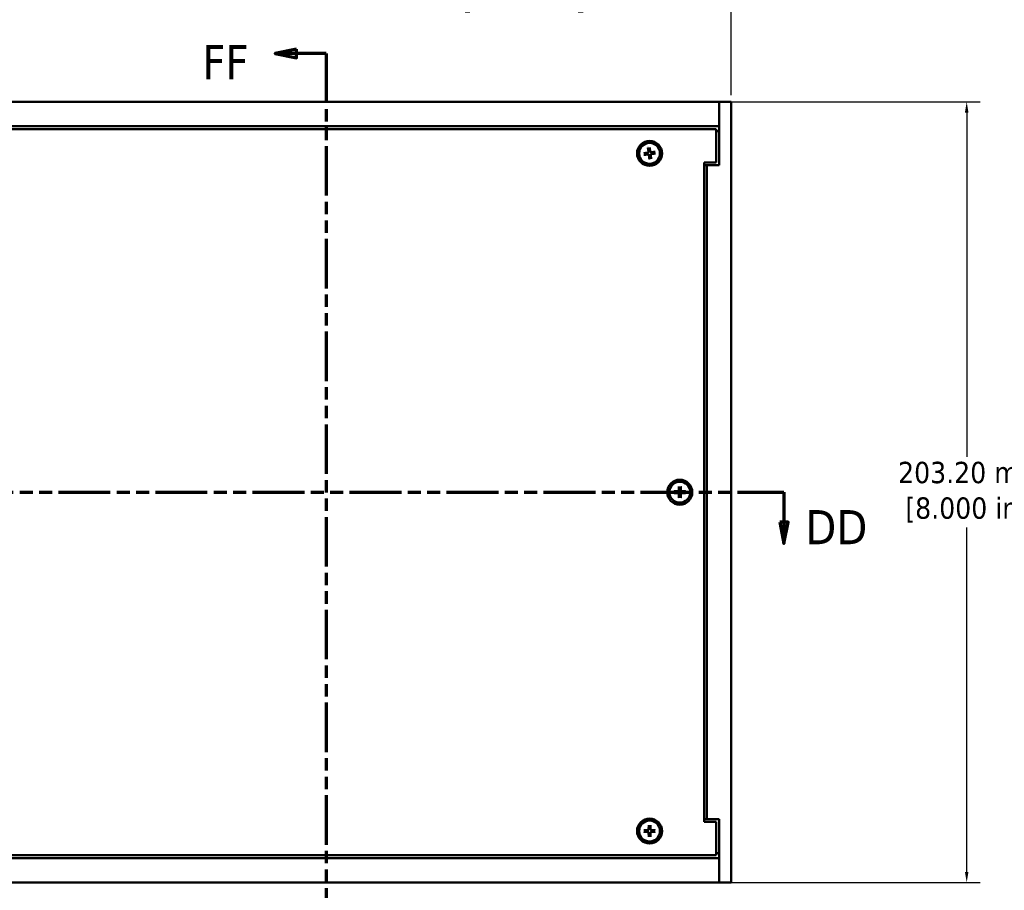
# Model space of a CAD drawing. Header units: millimetres. Extents: x 3 to 957, y 17 to 604.
# Tile 4 of 12: x 159 to 415, y 217 to 443. Entities that reach past the tile are written whole.
import ezdxf

# ---------------------------------------------------------------- set-up
doc = ezdxf.new("R2010")
doc.units = ezdxf.units.MM
doc.header["$LTSCALE"] = 1.111111
doc.linetypes.add('DOUBLE_DASH_CHAIN', pattern=[1.2403, 0.6614, -0.0827, 0.1654, -0.0827, 0.1654, -0.0827])
for name, color, linetype, lineweight in [('Dimension (ANSI)', 7, 'Continuous', 25), ('Section Line (ANSI)', 7, 'DOUBLE_DASH_CHAIN', 70), ('Visible (ANSI)', 7, 'Continuous', 50)]:
    doc.layers.add(name, color=color, linetype=linetype, lineweight=lineweight)
doc.styles.add('Label Text (ANSI)', font='tahoma.ttf')
doc.styles.add('Note Text (ANSI)', font='tahoma.ttf')
doc.dimstyles.new('Default - mm (ANSI)', dxfattribs={"dimscale": 1.111111, "dimtxt": 5, "dimasz": 2.5, "dimexe": 3.175, "dimexo": 1.6002, "dimgap": 0.8, "dimtad": 0, "dimtih": 1, "dimtoh": 1, "dimrnd": 1e-08, "dimzin": 0, "dimdsep": 46, "dimtxsty": 'Note Text (ANSI)', "dimcen": 0.09, "dimdle": 10, "dimclrd": 256, "dimclre": 256, "dimclrt": 256, "dimadec": 1, "dimazin": 0, "dimtfac": 0.6096, "dimtofl": 0, "dimtmove": 0, "dimatfit": 3, "dimfxl": 1, "dimtolj": 1, "dimtzin": 0, "dimlwd": -1, "dimlwe": -1, "dimarcsym": 0})

# ---------------------------------------------------------------- blocks, each defined once
blk = doc.blocks.new('*D5')
at = {"layer": 'Defpoints', "color": 0, "transparency": 16777216}
for p in [(340.58, 421.98), (340.58, 218.78), (405.02, 218.78)]:
    blk.add_point(p, dxfattribs=at)
at = {"layer": 'Dimension (ANSI)', "transparency": 16777216}
for p, q in [((342.36, 421.98), (408.55, 421.98)), ((405.02, 419.21), (405.02, 329.6)), ((405.02, 221.56), (405.02, 311.17)), ((342.36, 218.78), (408.55, 218.78))]:
    blk.add_line(p, q, dxfattribs=at)
for points in [[(404.56, 419.21), (405.49, 419.21), (405.02, 421.98)], [(404.56, 221.56), (405.49, 221.56), (405.02, 218.78)]]:
    blk.add_solid(points, dxfattribs=at)
at = {"layer": 'Dimension (ANSI)', "transparency": 16777216, "insert": (405.02, 320.38), "char_height": 5.5556, "attachment_point": 5, "style": 'Note Text (ANSI)'}
blk.add_mtext('\\A1; 203.20 mm\\P[8.000 in]', dxfattribs=at)
blk = doc.blocks.new('*D6')
at = {"layer": 'Defpoints', "color": 0, "transparency": 16777216}
for p in [(132.94, 453.1), (132.94, 421.98), (343.76, 421.98)]:
    blk.add_point(p, dxfattribs=at)
at = {"layer": 'Dimension (ANSI)', "transparency": 16777216}
for p, q in [((132.94, 423.76), (132.94, 456.62)), ((343.76, 423.76), (343.76, 456.62)), ((135.71, 453.1), (268.79, 453.1)), ((340.98, 453.1), (310.87, 453.1))]:
    blk.add_line(p, q, dxfattribs=at)
for points in [[(135.71, 453.56), (135.71, 452.63), (132.94, 453.1)], [(340.98, 453.56), (340.98, 452.63), (343.76, 453.1)]]:
    blk.add_solid(points, dxfattribs=at)
at = {"layer": 'Dimension (ANSI)', "transparency": 16777216, "insert": (289.83, 453.1), "char_height": 5.5556, "attachment_point": 5, "style": 'Note Text (ANSI)'}
blk.add_mtext('\\A1; 210.82 mm\\P[8.300 in]', dxfattribs=at)
blk = doc.blocks.new('2dTransSection0')
at = {"layer": 'Section Line (ANSI)', "linetype": 'DOUBLE_DASH_CHAIN', "ltscale": 16.488752}
blk.add_line((106.36, 288.35), (321.72, 288.35), dxfattribs=at)
at = {"layer": 'Section Line (ANSI)', "linetype": 'Continuous'}
for p, q in [((310.87, 288.35), (321.72, 288.35)), ((321.72, 288.35), (321.72, 281.35)), ((320.72, 281.35), (321.72, 276.35)), ((322.72, 281.35), (320.72, 281.35)), ((321.72, 281.35), (321.72, 276.35)), ((321.72, 276.35), (322.72, 281.35))]:
    blk.add_line(p, q, dxfattribs=at)
at = {"layer": 'Section Line (ANSI)', "linetype": 'Continuous', "flags": 128}
blk.add_lwpolyline([(320.72, 281.35), (321.72, 276.35), (322.72, 281.35), (320.72, 281.35)], dxfattribs=at)
at = {"layer": 'Section Line (ANSI)'}
blk.add_solid([(320.72, 281.35), (321.72, 276.35), (322.72, 281.35), (320.72, 281.35)], dxfattribs=at)
at = {"layer": 'Section Line (ANSI)', "insert": (326.72, 276.15), "char_height": 8, "attachment_point": 7, "style": 'Label Text (ANSI)'}
blk.add_mtext('DD', dxfattribs=at)
blk = doc.blocks.new('2dTransSection1')
at = {"layer": 'Section Line (ANSI)', "linetype": 'Continuous'}
for p, q in [((207.51, 392.13), (202.51, 391.13)), ((207.51, 390.13), (207.51, 392.13)), ((207.51, 391.13), (202.51, 391.13)), ((202.51, 391.13), (207.51, 390.13)), ((214.51, 391.13), (207.51, 391.13)), ((214.51, 391.13), (214.51, 381.17)), ((214.51, 195.6), (214.51, 185.65)), ((207.51, 186.65), (202.51, 185.65)), ((207.51, 185.65), (202.51, 185.65)), ((202.51, 185.65), (207.51, 184.65)), ((207.51, 184.65), (207.51, 186.65)), ((214.51, 185.65), (207.51, 185.65))]:
    blk.add_line(p, q, dxfattribs=at)
at = {"layer": 'Section Line (ANSI)', "linetype": 'DOUBLE_DASH_CHAIN', "ltscale": 15.764373}
blk.add_line((214.51, 391.13), (214.51, 185.65), dxfattribs=at)
at = {"layer": 'Section Line (ANSI)', "linetype": 'Continuous', "flags": 128}
for points in [[(207.51, 392.13), (202.51, 391.13), (207.51, 390.13), (207.51, 392.13)], [(207.51, 186.65), (202.51, 185.65), (207.51, 184.65), (207.51, 186.65)]]:
    blk.add_lwpolyline(points, dxfattribs=at)
at = {"layer": 'Section Line (ANSI)'}
for points in [[(207.51, 392.13), (202.51, 391.13), (207.51, 390.13), (207.51, 392.13)], [(207.51, 186.65), (202.51, 185.65), (207.51, 184.65), (207.51, 186.65)]]:
    blk.add_solid(points, dxfattribs=at)
at = {"layer": 'Section Line (ANSI)', "char_height": 8, "attachment_point": 7, "style": 'Label Text (ANSI)'}
for insert in [(185.46, 385.08), (187.12, 182.39)]:
    blk.add_mtext('FF', dxfattribs=dict(at, insert=insert))

msp = doc.modelspace()

# ---------------------------------------------------------------- linework, layer by layer
at = {"layer": 'Visible (ANSI)'}
for p, q in [((340.58, 421.985), (136.11, 421.985)), ((343.755, 421.985), (340.58, 421.985)), ((340.58, 415.635), (340.58, 421.985)), ((343.755, 421.985), (343.755, 218.785)), ((340.58, 415.635), (136.11, 415.635)), ((340.58, 415.635), (340.58, 405.485)), ((339.83, 414.885), (136.86, 414.885)), ((339.83, 406.235), (339.83, 414.885)), ((340.58, 414.365), (339.83, 414.365)), ((322.07, 410.045), (322.177, 408.995)), ((322.521, 410.102), (322.677, 409.058)), ((320.966, 408.623), (322.01, 408.779)), ((321.023, 408.172), (322.073, 408.279)), ((322.445, 407.068), (322.288, 408.112)), ((322.896, 407.125), (322.788, 408.175)), ((323.942, 408.998), (322.892, 408.891)), ((323.999, 408.547), (322.955, 408.39)), ((336.655, 234.535), (336.655, 406.235)), ((336.655, 406.235), (339.83, 406.235)), ((337.405, 405.485), (336.655, 405.485)), ((340.58, 405.485), (337.405, 405.485)), ((337.405, 405.485), (337.405, 235.285)), ((328.855, 320.612), (329.91, 320.637)), ((330.128, 321.885), (330.103, 320.83)), ((330.582, 321.885), (330.607, 320.83)), ((331.855, 320.612), (330.8, 320.637)), ((328.855, 320.158), (329.91, 320.133)), ((330.128, 318.885), (330.103, 319.94)), ((330.582, 318.885), (330.607, 319.94)), ((331.855, 320.158), (330.8, 320.133)), ((322.255, 233.685), (322.231, 232.63)), ((322.71, 233.685), (322.735, 232.63)), ((336.655, 235.285), (337.405, 235.285)), ((339.83, 234.535), (336.655, 234.535)), ((337.405, 235.285), (340.58, 235.285)), ((339.83, 225.885), (339.83, 234.535)), ((340.58, 235.285), (340.58, 225.135)), ((320.983, 232.412), (322.038, 232.437)), ((320.983, 231.958), (322.038, 231.933)), ((322.255, 230.685), (322.231, 231.74)), ((322.71, 230.685), (322.735, 231.74)), ((323.983, 232.412), (322.927, 232.437)), ((323.983, 231.958), (322.927, 231.933)), ((136.86, 225.885), (339.83, 225.885)), ((339.83, 226.405), (340.58, 226.405)), ((136.11, 225.135), (340.58, 225.135)), ((340.58, 218.785), (340.58, 225.135)), ((136.11, 218.785), (340.58, 218.785)), ((340.58, 218.785), (343.755, 218.785))]:
    msp.add_line(p, q, dxfattribs=at)
at = {"layer": 'Visible (ANSI)', "flags": 128}
for points in [[(322.079, 409.962), (322.079, 409.964), (322.078, 409.967), (322.078, 409.969), (322.078, 409.971), (322.077, 409.974), (322.077, 409.977), (322.077, 409.98), (322.076, 409.983), (322.076, 409.986), (322.076, 409.989), (322.075, 409.993), (322.075, 409.997), (322.074, 410), (322.074, 410.004), (322.074, 410.008), (322.073, 410.011), (322.073, 410.015), (322.072, 410.019), (322.072, 410.024), (322.071, 410.028), (322.071, 410.032), (322.071, 410.036), (322.07, 410.041), (322.07, 410.045)], [(322.521, 410.102), (322.521, 410.097), (322.522, 410.093), (322.522, 410.089), (322.523, 410.085), (322.524, 410.081), (322.524, 410.076), (322.525, 410.072), (322.525, 410.068), (322.526, 410.065), (322.527, 410.061), (322.527, 410.057), (322.528, 410.054), (322.528, 410.05), (322.529, 410.046), (322.529, 410.043), (322.529, 410.04), (322.53, 410.037), (322.53, 410.034), (322.531, 410.031), (322.531, 410.029), (322.531, 410.026), (322.532, 410.024), (322.532, 410.021), (322.532, 410.019)], [(322.615, 409.302), (322.612, 409.324), (322.61, 409.346), (322.607, 409.369), (322.604, 409.392), (322.602, 409.416), (322.599, 409.44), (322.596, 409.465), (322.593, 409.491), (322.59, 409.517), (322.587, 409.544), (322.583, 409.572), (322.58, 409.6), (322.577, 409.63), (322.573, 409.66), (322.57, 409.691), (322.566, 409.723), (322.562, 409.756), (322.558, 409.79), (322.554, 409.826), (322.55, 409.862), (322.546, 409.899), (322.541, 409.938), (322.537, 409.978), (322.532, 410.019)], [(320.966, 408.623), (320.97, 408.623), (320.974, 408.624), (320.979, 408.625), (320.983, 408.625), (320.987, 408.626), (320.991, 408.627), (320.995, 408.627), (320.999, 408.628), (321.003, 408.628), (321.007, 408.629), (321.01, 408.629), (321.014, 408.63), (321.018, 408.63), (321.021, 408.631), (321.025, 408.631), (321.028, 408.632), (321.031, 408.632), (321.034, 408.632), (321.036, 408.633), (321.039, 408.633), (321.042, 408.633), (321.044, 408.634), (321.046, 408.634), (321.048, 408.634)], [(321.105, 408.181), (321.103, 408.181), (321.101, 408.181), (321.099, 408.18), (321.096, 408.18), (321.093, 408.18), (321.091, 408.179), (321.088, 408.179), (321.085, 408.179), (321.082, 408.178), (321.078, 408.178), (321.075, 408.177), (321.071, 408.177), (321.067, 408.177), (321.064, 408.176), (321.06, 408.176), (321.056, 408.175), (321.052, 408.175), (321.048, 408.175), (321.044, 408.174), (321.04, 408.174), (321.035, 408.173), (321.031, 408.173), (321.027, 408.172), (321.023, 408.172)], [(321.765, 408.717), (321.744, 408.714), (321.722, 408.712), (321.699, 408.709), (321.676, 408.706), (321.652, 408.704), (321.628, 408.701), (321.603, 408.698), (321.577, 408.695), (321.551, 408.692), (321.524, 408.689), (321.496, 408.686), (321.467, 408.682), (321.438, 408.679), (321.408, 408.676), (321.376, 408.672), (321.344, 408.668), (321.311, 408.664), (321.277, 408.661), (321.242, 408.657), (321.206, 408.652), (321.168, 408.648), (321.13, 408.644), (321.09, 408.639), (321.048, 408.634)], [(321.105, 408.181), (321.147, 408.187), (321.187, 408.192), (321.225, 408.198), (321.262, 408.203), (321.299, 408.208), (321.334, 408.213), (321.368, 408.217), (321.401, 408.222), (321.433, 408.226), (321.464, 408.23), (321.494, 408.235), (321.523, 408.239), (321.552, 408.242), (321.579, 408.246), (321.606, 408.25), (321.633, 408.254), (321.658, 408.257), (321.683, 408.26), (321.707, 408.264), (321.731, 408.267), (321.754, 408.27), (321.777, 408.273), (321.799, 408.276), (321.82, 408.279)], [(322.014, 408.752), (322.007, 408.751), (321.999, 408.75), (321.991, 408.749), (321.983, 408.748), (321.974, 408.746), (321.966, 408.745), (321.957, 408.744), (321.948, 408.743), (321.939, 408.741), (321.93, 408.74), (321.92, 408.739), (321.91, 408.737), (321.9, 408.736), (321.889, 408.734), (321.879, 408.733), (321.867, 408.731), (321.856, 408.73), (321.844, 408.728), (321.832, 408.726), (321.82, 408.724), (321.807, 408.723), (321.793, 408.721), (321.78, 408.719), (321.765, 408.717)], [(321.82, 408.279), (321.835, 408.281), (321.849, 408.282), (321.862, 408.284), (321.875, 408.285), (321.888, 408.287), (321.9, 408.288), (321.912, 408.289), (321.923, 408.291), (321.934, 408.292), (321.945, 408.293), (321.956, 408.294), (321.966, 408.295), (321.976, 408.296), (321.985, 408.297), (321.995, 408.298), (322.004, 408.3), (322.013, 408.301), (322.022, 408.301), (322.03, 408.302), (322.039, 408.303), (322.047, 408.304), (322.055, 408.305), (322.063, 408.306), (322.07, 408.307)], [(322.205, 408.997), (322.206, 408.984), (322.206, 408.97), (322.205, 408.957), (322.204, 408.943), (322.202, 408.929), (322.198, 408.915), (322.194, 408.901), (322.189, 408.887), (322.183, 408.874), (322.175, 408.86), (322.168, 408.848), (322.159, 408.836), (322.15, 408.825), (322.14, 408.814), (322.129, 408.804), (322.117, 408.795), (322.105, 408.786), (322.092, 408.778), (322.079, 408.772), (322.066, 408.766), (322.054, 408.761), (322.041, 408.757), (322.028, 408.754), (322.014, 408.752)], [(322.07, 408.307), (322.084, 408.308), (322.098, 408.308), (322.111, 408.308), (322.124, 408.306), (322.138, 408.304), (322.152, 408.301), (322.166, 408.296), (322.18, 408.291), (322.194, 408.285), (322.207, 408.278), (322.22, 408.27), (322.232, 408.261), (322.243, 408.252), (322.253, 408.242), (322.264, 408.231), (322.273, 408.219), (322.282, 408.207), (322.289, 408.194), (322.296, 408.182), (322.302, 408.169), (322.306, 408.156), (322.31, 408.143), (322.313, 408.13), (322.316, 408.116)], [(322.079, 409.962), (322.085, 409.921), (322.09, 409.881), (322.095, 409.843), (322.101, 409.805), (322.106, 409.769), (322.11, 409.734), (322.115, 409.7), (322.12, 409.667), (322.124, 409.635), (322.128, 409.604), (322.132, 409.574), (322.136, 409.544), (322.14, 409.516), (322.144, 409.488), (322.148, 409.461), (322.151, 409.435), (322.155, 409.409), (322.158, 409.384), (322.162, 409.36), (322.165, 409.336), (322.168, 409.313), (322.171, 409.291), (322.174, 409.269), (322.177, 409.247)], [(322.177, 409.247), (322.179, 409.233), (322.18, 409.219), (322.182, 409.206), (322.183, 409.193), (322.184, 409.18), (322.186, 409.168), (322.187, 409.156), (322.188, 409.145), (322.19, 409.133), (322.191, 409.123), (322.192, 409.112), (322.193, 409.102), (322.194, 409.092), (322.195, 409.082), (322.196, 409.073), (322.197, 409.063), (322.198, 409.054), (322.199, 409.046), (322.2, 409.037), (322.201, 409.029), (322.202, 409.021), (322.203, 409.013), (322.204, 409.005), (322.205, 408.997)], [(322.316, 408.116), (322.317, 408.109), (322.318, 408.101), (322.319, 408.093), (322.32, 408.085), (322.321, 408.077), (322.322, 408.068), (322.324, 408.059), (322.325, 408.051), (322.326, 408.041), (322.328, 408.032), (322.329, 408.022), (322.33, 408.012), (322.332, 408.002), (322.333, 407.992), (322.335, 407.981), (322.336, 407.97), (322.338, 407.958), (322.34, 407.946), (322.341, 407.934), (322.343, 407.922), (322.345, 407.909), (322.347, 407.896), (322.349, 407.882), (322.351, 407.868)], [(322.351, 407.868), (322.353, 407.846), (322.356, 407.824), (322.358, 407.801), (322.361, 407.778), (322.364, 407.754), (322.367, 407.73), (322.37, 407.705), (322.373, 407.679), (322.376, 407.653), (322.379, 407.626), (322.382, 407.598), (322.385, 407.569), (322.389, 407.54), (322.392, 407.51), (322.396, 407.479), (322.399, 407.447), (322.403, 407.413), (322.407, 407.379), (322.411, 407.344), (322.415, 407.308), (322.42, 407.271), (322.424, 407.232), (322.429, 407.192), (322.433, 407.151)], [(322.65, 409.054), (322.649, 409.061), (322.648, 409.069), (322.646, 409.077), (322.645, 409.085), (322.644, 409.093), (322.643, 409.102), (322.642, 409.11), (322.64, 409.119), (322.639, 409.128), (322.638, 409.138), (322.636, 409.148), (322.635, 409.158), (322.634, 409.168), (322.632, 409.178), (322.631, 409.189), (322.629, 409.2), (322.627, 409.212), (322.626, 409.223), (322.624, 409.235), (322.622, 409.248), (322.62, 409.261), (322.619, 409.274), (322.617, 409.288), (322.615, 409.302)], [(322.895, 408.863), (322.881, 408.862), (322.868, 408.862), (322.854, 408.862), (322.841, 408.864), (322.827, 408.866), (322.813, 408.869), (322.799, 408.873), (322.785, 408.879), (322.771, 408.885), (322.758, 408.892), (322.746, 408.9), (322.734, 408.908), (322.723, 408.918), (322.712, 408.928), (322.702, 408.939), (322.692, 408.951), (322.684, 408.963), (322.676, 408.975), (322.67, 408.988), (322.664, 409.001), (322.659, 409.014), (322.655, 409.027), (322.652, 409.04), (322.65, 409.054)], [(322.761, 408.172), (322.76, 408.186), (322.759, 408.2), (322.76, 408.213), (322.761, 408.227), (322.764, 408.241), (322.767, 408.255), (322.771, 408.269), (322.777, 408.283), (322.783, 408.296), (322.79, 408.309), (322.798, 408.322), (322.806, 408.334), (322.816, 408.345), (322.826, 408.356), (322.837, 408.366), (322.848, 408.375), (322.861, 408.384), (322.873, 408.391), (322.886, 408.398), (322.899, 408.404), (322.912, 408.408), (322.924, 408.412), (322.938, 408.416), (322.951, 408.418)], [(322.788, 407.923), (322.787, 407.937), (322.785, 407.951), (322.784, 407.964), (322.782, 407.977), (322.781, 407.99), (322.78, 408.002), (322.778, 408.014), (322.777, 408.025), (322.776, 408.036), (322.775, 408.047), (322.773, 408.058), (322.772, 408.068), (322.771, 408.078), (322.77, 408.088), (322.769, 408.097), (322.768, 408.106), (322.767, 408.115), (322.766, 408.124), (322.765, 408.133), (322.764, 408.141), (322.763, 408.149), (322.762, 408.157), (322.762, 408.165), (322.761, 408.172)], [(322.886, 407.208), (322.881, 407.249), (322.875, 407.289), (322.87, 407.327), (322.865, 407.365), (322.86, 407.401), (322.855, 407.436), (322.85, 407.47), (322.846, 407.503), (322.841, 407.535), (322.837, 407.566), (322.833, 407.596), (322.829, 407.625), (322.825, 407.654), (322.821, 407.682), (322.818, 407.709), (322.814, 407.735), (322.811, 407.76), (322.807, 407.785), (322.804, 407.81), (322.801, 407.833), (322.797, 407.857), (322.794, 407.879), (322.791, 407.901), (322.788, 407.923)], [(323.145, 408.891), (323.131, 408.889), (323.117, 408.888), (323.103, 408.886), (323.09, 408.885), (323.078, 408.883), (323.066, 408.882), (323.054, 408.881), (323.042, 408.879), (323.031, 408.878), (323.02, 408.877), (323.01, 408.876), (323, 408.875), (322.99, 408.873), (322.98, 408.872), (322.97, 408.871), (322.961, 408.87), (322.952, 408.869), (322.944, 408.868), (322.935, 408.867), (322.927, 408.866), (322.918, 408.866), (322.911, 408.865), (322.903, 408.864), (322.895, 408.863)], [(322.951, 408.418), (322.959, 408.419), (322.967, 408.42), (322.975, 408.421), (322.983, 408.422), (322.991, 408.423), (322.999, 408.425), (323.008, 408.426), (323.017, 408.427), (323.026, 408.428), (323.036, 408.43), (323.045, 408.431), (323.055, 408.433), (323.066, 408.434), (323.076, 408.435), (323.087, 408.437), (323.098, 408.439), (323.109, 408.44), (323.121, 408.442), (323.133, 408.444), (323.146, 408.445), (323.159, 408.447), (323.172, 408.449), (323.186, 408.451), (323.2, 408.453)], [(323.86, 408.989), (323.819, 408.983), (323.779, 408.977), (323.74, 408.972), (323.703, 408.967), (323.667, 408.962), (323.632, 408.957), (323.598, 408.953), (323.565, 408.948), (323.533, 408.944), (323.502, 408.939), (323.472, 408.935), (323.442, 408.931), (323.414, 408.927), (323.386, 408.924), (323.359, 408.92), (323.333, 408.916), (323.307, 408.913), (323.282, 408.909), (323.258, 408.906), (323.234, 408.903), (323.211, 408.9), (323.188, 408.897), (323.166, 408.894), (323.145, 408.891)], [(323.2, 408.453), (323.222, 408.455), (323.244, 408.458), (323.266, 408.461), (323.29, 408.463), (323.313, 408.466), (323.338, 408.469), (323.363, 408.472), (323.388, 408.475), (323.415, 408.478), (323.442, 408.481), (323.47, 408.484), (323.498, 408.487), (323.528, 408.491), (323.558, 408.494), (323.589, 408.498), (323.621, 408.502), (323.654, 408.505), (323.688, 408.509), (323.723, 408.513), (323.76, 408.517), (323.797, 408.522), (323.836, 408.526), (323.876, 408.531), (323.917, 408.536)], [(323.86, 408.989), (323.862, 408.989), (323.864, 408.989), (323.867, 408.989), (323.869, 408.99), (323.872, 408.99), (323.875, 408.99), (323.877, 408.991), (323.88, 408.991), (323.884, 408.992), (323.887, 408.992), (323.891, 408.992), (323.894, 408.993), (323.898, 408.993), (323.902, 408.994), (323.906, 408.994), (323.909, 408.994), (323.913, 408.995), (323.917, 408.995), (323.921, 408.996), (323.926, 408.996), (323.93, 408.997), (323.934, 408.997), (323.938, 408.998), (323.942, 408.998)], [(323.999, 408.547), (323.995, 408.546), (323.991, 408.546), (323.987, 408.545), (323.983, 408.545), (323.978, 408.544), (323.974, 408.543), (323.97, 408.543), (323.966, 408.542), (323.963, 408.542), (323.959, 408.541), (323.955, 408.541), (323.951, 408.54), (323.948, 408.54), (323.944, 408.539), (323.941, 408.539), (323.938, 408.538), (323.935, 408.538), (323.932, 408.537), (323.929, 408.537), (323.926, 408.537), (323.924, 408.536), (323.921, 408.536), (323.919, 408.536), (323.917, 408.536)], [(322.445, 407.068), (322.444, 407.072), (322.444, 407.077), (322.443, 407.081), (322.442, 407.085), (322.442, 407.089), (322.441, 407.093), (322.44, 407.097), (322.44, 407.101), (322.439, 407.105), (322.439, 407.109), (322.438, 407.113), (322.438, 407.116), (322.437, 407.12), (322.437, 407.123), (322.436, 407.127), (322.436, 407.13), (322.436, 407.133), (322.435, 407.136), (322.435, 407.139), (322.434, 407.141), (322.434, 407.144), (322.434, 407.146), (322.434, 407.148), (322.433, 407.15)], [(322.886, 407.208), (322.887, 407.206), (322.887, 407.203), (322.887, 407.201), (322.888, 407.198), (322.888, 407.196), (322.888, 407.193), (322.889, 407.19), (322.889, 407.187), (322.889, 407.184), (322.89, 407.181), (322.89, 407.177), (322.891, 407.173), (322.891, 407.17), (322.891, 407.166), (322.892, 407.162), (322.892, 407.158), (322.893, 407.154), (322.893, 407.15), (322.894, 407.146), (322.894, 407.142), (322.894, 407.138), (322.895, 407.133), (322.895, 407.129), (322.896, 407.125)], [(328.855, 320.612), (328.859, 320.612), (328.864, 320.612), (328.868, 320.612), (328.872, 320.613), (328.876, 320.613), (328.881, 320.613), (328.885, 320.613), (328.889, 320.613), (328.892, 320.613), (328.896, 320.613), (328.9, 320.613), (328.904, 320.613), (328.907, 320.613), (328.911, 320.613), (328.914, 320.613), (328.918, 320.613), (328.921, 320.613), (328.923, 320.613), (328.926, 320.613), (328.929, 320.613), (328.931, 320.613), (328.934, 320.613), (328.936, 320.613), (328.938, 320.613)], [(329.66, 320.606), (329.638, 320.606), (329.616, 320.606), (329.593, 320.606), (329.57, 320.606), (329.546, 320.607), (329.521, 320.607), (329.496, 320.607), (329.47, 320.607), (329.444, 320.608), (329.417, 320.608), (329.389, 320.608), (329.36, 320.609), (329.33, 320.609), (329.3, 320.609), (329.268, 320.61), (329.236, 320.61), (329.203, 320.61), (329.169, 320.611), (329.133, 320.611), (329.097, 320.611), (329.059, 320.612), (329.02, 320.612), (328.98, 320.613), (328.938, 320.613)], [(329.911, 320.609), (329.904, 320.609), (329.896, 320.609), (329.888, 320.609), (329.88, 320.609), (329.871, 320.609), (329.863, 320.609), (329.854, 320.608), (329.845, 320.608), (329.835, 320.608), (329.826, 320.608), (329.816, 320.608), (329.806, 320.608), (329.796, 320.608), (329.785, 320.607), (329.774, 320.607), (329.763, 320.607), (329.752, 320.607), (329.74, 320.607), (329.727, 320.606), (329.715, 320.606), (329.702, 320.606), (329.688, 320.606), (329.674, 320.606), (329.66, 320.606)], [(330.131, 320.829), (330.13, 320.815), (330.129, 320.802), (330.127, 320.788), (330.123, 320.775), (330.119, 320.762), (330.114, 320.748), (330.108, 320.735), (330.101, 320.722), (330.094, 320.709), (330.085, 320.697), (330.075, 320.685), (330.066, 320.675), (330.055, 320.665), (330.044, 320.655), (330.031, 320.647), (330.019, 320.639), (330.005, 320.632), (329.992, 320.626), (329.978, 320.621), (329.965, 320.617), (329.952, 320.614), (329.938, 320.611), (329.925, 320.61), (329.911, 320.609)], [(330.127, 321.802), (330.127, 321.804), (330.127, 321.806), (330.127, 321.809), (330.127, 321.811), (330.127, 321.814), (330.127, 321.817), (330.127, 321.819), (330.127, 321.823), (330.127, 321.826), (330.127, 321.829), (330.127, 321.833), (330.127, 321.836), (330.127, 321.84), (330.127, 321.844), (330.127, 321.848), (330.127, 321.851), (330.127, 321.855), (330.127, 321.86), (330.127, 321.864), (330.128, 321.868), (330.128, 321.872), (330.128, 321.877), (330.128, 321.881), (330.128, 321.885)], [(330.127, 321.802), (330.127, 321.76), (330.128, 321.72), (330.128, 321.681), (330.129, 321.643), (330.129, 321.607), (330.129, 321.572), (330.13, 321.537), (330.13, 321.504), (330.131, 321.472), (330.131, 321.44), (330.131, 321.41), (330.131, 321.38), (330.132, 321.351), (330.132, 321.324), (330.132, 321.296), (330.133, 321.27), (330.133, 321.244), (330.133, 321.219), (330.133, 321.194), (330.134, 321.17), (330.134, 321.147), (330.134, 321.124), (330.134, 321.102), (330.135, 321.08)], [(330.135, 321.08), (330.134, 321.066), (330.134, 321.052), (330.134, 321.038), (330.134, 321.025), (330.134, 321.013), (330.133, 321), (330.133, 320.989), (330.133, 320.977), (330.133, 320.966), (330.133, 320.955), (330.133, 320.944), (330.132, 320.934), (330.132, 320.924), (330.132, 320.914), (330.132, 320.905), (330.132, 320.895), (330.132, 320.886), (330.132, 320.878), (330.131, 320.869), (330.131, 320.861), (330.131, 320.852), (330.131, 320.844), (330.131, 320.837), (330.131, 320.829)], [(330.576, 321.08), (330.576, 321.102), (330.576, 321.124), (330.576, 321.147), (330.577, 321.17), (330.577, 321.194), (330.577, 321.219), (330.577, 321.244), (330.578, 321.27), (330.578, 321.296), (330.578, 321.324), (330.579, 321.351), (330.579, 321.38), (330.579, 321.41), (330.58, 321.44), (330.58, 321.472), (330.58, 321.504), (330.581, 321.537), (330.581, 321.572), (330.581, 321.607), (330.582, 321.643), (330.582, 321.681), (330.583, 321.72), (330.583, 321.76), (330.584, 321.802)], [(330.58, 320.829), (330.579, 320.837), (330.579, 320.844), (330.579, 320.852), (330.579, 320.861), (330.579, 320.869), (330.579, 320.878), (330.579, 320.886), (330.579, 320.895), (330.578, 320.905), (330.578, 320.914), (330.578, 320.924), (330.578, 320.934), (330.578, 320.944), (330.578, 320.955), (330.577, 320.966), (330.577, 320.977), (330.577, 320.989), (330.577, 321), (330.577, 321.013), (330.577, 321.025), (330.576, 321.038), (330.576, 321.052), (330.576, 321.066), (330.576, 321.08)], [(330.799, 320.609), (330.785, 320.61), (330.772, 320.611), (330.759, 320.614), (330.745, 320.617), (330.732, 320.621), (330.718, 320.626), (330.705, 320.632), (330.692, 320.639), (330.679, 320.647), (330.667, 320.655), (330.655, 320.665), (330.645, 320.675), (330.635, 320.685), (330.626, 320.697), (330.617, 320.709), (330.609, 320.722), (330.602, 320.735), (330.596, 320.748), (330.591, 320.762), (330.587, 320.775), (330.584, 320.788), (330.582, 320.802), (330.58, 320.815), (330.58, 320.829)], [(330.582, 321.885), (330.583, 321.881), (330.583, 321.877), (330.583, 321.872), (330.583, 321.868), (330.583, 321.864), (330.583, 321.86), (330.583, 321.855), (330.583, 321.851), (330.583, 321.848), (330.583, 321.844), (330.583, 321.84), (330.583, 321.836), (330.583, 321.833), (330.583, 321.829), (330.583, 321.826), (330.583, 321.823), (330.584, 321.819), (330.584, 321.817), (330.584, 321.814), (330.584, 321.811), (330.584, 321.809), (330.584, 321.806), (330.584, 321.804), (330.584, 321.802)], [(331.05, 320.606), (331.036, 320.606), (331.022, 320.606), (331.009, 320.606), (330.996, 320.606), (330.983, 320.606), (330.971, 320.607), (330.959, 320.607), (330.947, 320.607), (330.936, 320.607), (330.925, 320.607), (330.915, 320.608), (330.904, 320.608), (330.894, 320.608), (330.884, 320.608), (330.875, 320.608), (330.866, 320.608), (330.857, 320.608), (330.848, 320.609), (330.839, 320.609), (330.831, 320.609), (330.823, 320.609), (330.815, 320.609), (330.807, 320.609), (330.799, 320.609)], [(331.772, 320.613), (331.731, 320.613), (331.69, 320.612), (331.651, 320.612), (331.614, 320.611), (331.577, 320.611), (331.542, 320.611), (331.507, 320.61), (331.474, 320.61), (331.442, 320.61), (331.411, 320.609), (331.38, 320.609), (331.351, 320.609), (331.322, 320.608), (331.294, 320.608), (331.267, 320.608), (331.24, 320.607), (331.214, 320.607), (331.189, 320.607), (331.164, 320.607), (331.141, 320.606), (331.117, 320.606), (331.094, 320.606), (331.072, 320.606), (331.05, 320.606)], [(331.772, 320.613), (331.774, 320.613), (331.777, 320.613), (331.779, 320.613), (331.781, 320.613), (331.784, 320.613), (331.787, 320.613), (331.79, 320.613), (331.793, 320.613), (331.796, 320.613), (331.799, 320.613), (331.803, 320.613), (331.807, 320.613), (331.81, 320.613), (331.814, 320.613), (331.818, 320.613), (331.822, 320.613), (331.826, 320.613), (331.83, 320.613), (331.834, 320.613), (331.838, 320.613), (331.843, 320.612), (331.847, 320.612), (331.851, 320.612), (331.855, 320.612)], [(328.938, 320.157), (328.936, 320.157), (328.934, 320.157), (328.931, 320.157), (328.929, 320.157), (328.926, 320.157), (328.923, 320.157), (328.921, 320.157), (328.918, 320.157), (328.914, 320.157), (328.911, 320.157), (328.907, 320.157), (328.904, 320.157), (328.9, 320.157), (328.896, 320.157), (328.892, 320.157), (328.889, 320.157), (328.885, 320.157), (328.881, 320.157), (328.876, 320.157), (328.872, 320.157), (328.868, 320.157), (328.864, 320.157), (328.859, 320.158), (328.855, 320.158)], [(328.938, 320.157), (328.98, 320.157), (329.02, 320.158), (329.059, 320.158), (329.097, 320.158), (329.133, 320.159), (329.169, 320.159), (329.203, 320.16), (329.236, 320.16), (329.268, 320.16), (329.3, 320.161), (329.33, 320.161), (329.36, 320.161), (329.389, 320.162), (329.417, 320.162), (329.444, 320.162), (329.47, 320.162), (329.496, 320.163), (329.521, 320.163), (329.546, 320.163), (329.57, 320.163), (329.593, 320.164), (329.616, 320.164), (329.638, 320.164), (329.66, 320.164)], [(329.66, 320.164), (329.674, 320.164), (329.688, 320.164), (329.702, 320.164), (329.715, 320.164), (329.727, 320.163), (329.74, 320.163), (329.752, 320.163), (329.763, 320.163), (329.774, 320.163), (329.785, 320.162), (329.796, 320.162), (329.806, 320.162), (329.816, 320.162), (329.826, 320.162), (329.835, 320.162), (329.845, 320.162), (329.854, 320.161), (329.863, 320.161), (329.871, 320.161), (329.88, 320.161), (329.888, 320.161), (329.896, 320.161), (329.904, 320.161), (329.911, 320.161)], [(329.911, 320.161), (329.925, 320.16), (329.938, 320.158), (329.952, 320.156), (329.965, 320.153), (329.978, 320.149), (329.992, 320.144), (330.005, 320.138), (330.019, 320.131), (330.031, 320.123), (330.044, 320.115), (330.055, 320.105), (330.066, 320.095), (330.075, 320.085), (330.085, 320.073), (330.094, 320.061), (330.101, 320.048), (330.108, 320.035), (330.114, 320.022), (330.119, 320.008), (330.123, 319.995), (330.127, 319.981), (330.129, 319.968), (330.13, 319.955), (330.131, 319.941)], [(330.135, 319.69), (330.134, 319.668), (330.134, 319.646), (330.134, 319.623), (330.134, 319.6), (330.133, 319.576), (330.133, 319.551), (330.133, 319.526), (330.133, 319.5), (330.132, 319.474), (330.132, 319.446), (330.132, 319.418), (330.131, 319.39), (330.131, 319.36), (330.131, 319.33), (330.131, 319.298), (330.13, 319.266), (330.13, 319.233), (330.129, 319.198), (330.129, 319.163), (330.129, 319.126), (330.128, 319.089), (330.128, 319.05), (330.127, 319.01), (330.127, 318.968)], [(330.128, 318.885), (330.128, 318.889), (330.128, 318.893), (330.128, 318.898), (330.128, 318.902), (330.127, 318.906), (330.127, 318.91), (330.127, 318.914), (330.127, 318.918), (330.127, 318.922), (330.127, 318.926), (330.127, 318.93), (330.127, 318.933), (330.127, 318.937), (330.127, 318.941), (330.127, 318.944), (330.127, 318.947), (330.127, 318.95), (330.127, 318.953), (330.127, 318.956), (330.127, 318.959), (330.127, 318.961), (330.127, 318.964), (330.127, 318.966), (330.127, 318.968)], [(330.131, 319.941), (330.131, 319.933), (330.131, 319.925), (330.131, 319.917), (330.131, 319.909), (330.131, 319.901), (330.132, 319.892), (330.132, 319.883), (330.132, 319.874), (330.132, 319.865), (330.132, 319.856), (330.132, 319.846), (330.132, 319.836), (330.133, 319.826), (330.133, 319.815), (330.133, 319.804), (330.133, 319.793), (330.133, 319.781), (330.133, 319.769), (330.134, 319.757), (330.134, 319.744), (330.134, 319.731), (330.134, 319.718), (330.134, 319.704), (330.135, 319.69)], [(330.576, 319.69), (330.576, 319.704), (330.576, 319.718), (330.576, 319.731), (330.577, 319.744), (330.577, 319.757), (330.577, 319.769), (330.577, 319.781), (330.577, 319.793), (330.577, 319.804), (330.578, 319.815), (330.578, 319.826), (330.578, 319.836), (330.578, 319.846), (330.578, 319.856), (330.578, 319.865), (330.579, 319.874), (330.579, 319.883), (330.579, 319.892), (330.579, 319.901), (330.579, 319.909), (330.579, 319.917), (330.579, 319.925), (330.579, 319.933), (330.58, 319.941)], [(330.584, 318.968), (330.583, 319.01), (330.583, 319.05), (330.582, 319.089), (330.582, 319.126), (330.581, 319.163), (330.581, 319.198), (330.581, 319.233), (330.58, 319.266), (330.58, 319.298), (330.58, 319.33), (330.579, 319.36), (330.579, 319.39), (330.579, 319.418), (330.578, 319.446), (330.578, 319.474), (330.578, 319.5), (330.577, 319.526), (330.577, 319.551), (330.577, 319.576), (330.577, 319.6), (330.576, 319.623), (330.576, 319.646), (330.576, 319.668), (330.576, 319.69)], [(330.58, 319.941), (330.58, 319.955), (330.582, 319.968), (330.584, 319.981), (330.587, 319.995), (330.591, 320.008), (330.596, 320.022), (330.602, 320.035), (330.609, 320.048), (330.617, 320.061), (330.626, 320.073), (330.635, 320.085), (330.645, 320.095), (330.655, 320.105), (330.667, 320.115), (330.679, 320.123), (330.692, 320.131), (330.705, 320.138), (330.718, 320.144), (330.732, 320.149), (330.745, 320.153), (330.759, 320.156), (330.772, 320.158), (330.785, 320.16), (330.799, 320.161)], [(330.584, 318.968), (330.584, 318.966), (330.584, 318.964), (330.584, 318.961), (330.584, 318.959), (330.584, 318.956), (330.584, 318.953), (330.584, 318.95), (330.583, 318.947), (330.583, 318.944), (330.583, 318.941), (330.583, 318.937), (330.583, 318.933), (330.583, 318.93), (330.583, 318.926), (330.583, 318.922), (330.583, 318.918), (330.583, 318.914), (330.583, 318.91), (330.583, 318.906), (330.583, 318.902), (330.583, 318.898), (330.583, 318.893), (330.583, 318.889), (330.582, 318.885)], [(330.799, 320.161), (330.807, 320.161), (330.815, 320.161), (330.823, 320.161), (330.831, 320.161), (330.839, 320.161), (330.848, 320.161), (330.857, 320.161), (330.866, 320.162), (330.875, 320.162), (330.884, 320.162), (330.894, 320.162), (330.904, 320.162), (330.915, 320.162), (330.925, 320.162), (330.936, 320.163), (330.947, 320.163), (330.959, 320.163), (330.971, 320.163), (330.983, 320.163), (330.996, 320.164), (331.009, 320.164), (331.022, 320.164), (331.036, 320.164), (331.05, 320.164)], [(331.05, 320.164), (331.072, 320.164), (331.094, 320.164), (331.117, 320.164), (331.141, 320.163), (331.164, 320.163), (331.189, 320.163), (331.214, 320.163), (331.24, 320.162), (331.267, 320.162), (331.294, 320.162), (331.322, 320.162), (331.351, 320.161), (331.38, 320.161), (331.411, 320.161), (331.442, 320.16), (331.474, 320.16), (331.507, 320.16), (331.542, 320.159), (331.577, 320.159), (331.614, 320.158), (331.651, 320.158), (331.69, 320.158), (331.731, 320.157), (331.772, 320.157)], [(331.855, 320.158), (331.851, 320.158), (331.847, 320.157), (331.843, 320.157), (331.838, 320.157), (331.834, 320.157), (331.83, 320.157), (331.826, 320.157), (331.822, 320.157), (331.818, 320.157), (331.814, 320.157), (331.81, 320.157), (331.807, 320.157), (331.803, 320.157), (331.799, 320.157), (331.796, 320.157), (331.793, 320.157), (331.79, 320.157), (331.787, 320.157), (331.784, 320.157), (331.781, 320.157), (331.779, 320.157), (331.777, 320.157), (331.774, 320.157), (331.772, 320.157)], [(322.254, 233.602), (322.254, 233.604), (322.254, 233.606), (322.254, 233.609), (322.254, 233.611), (322.254, 233.614), (322.254, 233.617), (322.254, 233.619), (322.254, 233.623), (322.254, 233.626), (322.254, 233.629), (322.254, 233.633), (322.255, 233.636), (322.255, 233.64), (322.255, 233.644), (322.255, 233.648), (322.255, 233.651), (322.255, 233.655), (322.255, 233.66), (322.255, 233.664), (322.255, 233.668), (322.255, 233.672), (322.255, 233.677), (322.255, 233.681), (322.255, 233.685)], [(322.254, 233.602), (322.255, 233.56), (322.255, 233.52), (322.256, 233.481), (322.256, 233.443), (322.257, 233.407), (322.257, 233.372), (322.257, 233.337), (322.258, 233.304), (322.258, 233.272), (322.258, 233.24), (322.259, 233.21), (322.259, 233.18), (322.259, 233.151), (322.26, 233.124), (322.26, 233.096), (322.26, 233.07), (322.26, 233.044), (322.261, 233.019), (322.261, 232.994), (322.261, 232.97), (322.261, 232.947), (322.262, 232.924), (322.262, 232.902), (322.262, 232.88)], [(322.703, 232.88), (322.703, 232.902), (322.704, 232.924), (322.704, 232.947), (322.704, 232.97), (322.704, 232.994), (322.705, 233.019), (322.705, 233.044), (322.705, 233.07), (322.706, 233.096), (322.706, 233.124), (322.706, 233.151), (322.706, 233.18), (322.707, 233.21), (322.707, 233.24), (322.707, 233.272), (322.708, 233.304), (322.708, 233.337), (322.708, 233.372), (322.709, 233.407), (322.709, 233.443), (322.71, 233.481), (322.71, 233.52), (322.711, 233.56), (322.711, 233.602)], [(322.71, 233.685), (322.71, 233.681), (322.71, 233.677), (322.71, 233.672), (322.71, 233.668), (322.71, 233.664), (322.71, 233.66), (322.711, 233.655), (322.711, 233.651), (322.711, 233.648), (322.711, 233.644), (322.711, 233.64), (322.711, 233.636), (322.711, 233.633), (322.711, 233.629), (322.711, 233.626), (322.711, 233.623), (322.711, 233.619), (322.711, 233.617), (322.711, 233.614), (322.711, 233.611), (322.711, 233.609), (322.711, 233.606), (322.711, 233.604), (322.711, 233.602)], [(320.983, 232.412), (320.987, 232.412), (320.991, 232.412), (320.995, 232.412), (321, 232.413), (321.004, 232.413), (321.008, 232.413), (321.012, 232.413), (321.016, 232.413), (321.02, 232.413), (321.024, 232.413), (321.027, 232.413), (321.031, 232.413), (321.035, 232.413), (321.038, 232.413), (321.042, 232.413), (321.045, 232.413), (321.048, 232.413), (321.051, 232.413), (321.054, 232.413), (321.056, 232.413), (321.059, 232.413), (321.061, 232.413), (321.064, 232.413), (321.066, 232.413)], [(321.066, 231.957), (321.064, 231.957), (321.061, 231.957), (321.059, 231.957), (321.056, 231.957), (321.054, 231.957), (321.051, 231.957), (321.048, 231.957), (321.045, 231.957), (321.042, 231.957), (321.038, 231.957), (321.035, 231.957), (321.031, 231.957), (321.027, 231.957), (321.024, 231.957), (321.02, 231.957), (321.016, 231.957), (321.012, 231.957), (321.008, 231.957), (321.004, 231.957), (321, 231.957), (320.995, 231.957), (320.991, 231.957), (320.987, 231.958), (320.983, 231.958)], [(321.787, 232.406), (321.766, 232.406), (321.743, 232.406), (321.721, 232.406), (321.697, 232.406), (321.673, 232.407), (321.649, 232.407), (321.624, 232.407), (321.598, 232.407), (321.571, 232.408), (321.544, 232.408), (321.516, 232.408), (321.487, 232.409), (321.458, 232.409), (321.427, 232.409), (321.396, 232.41), (321.364, 232.41), (321.33, 232.41), (321.296, 232.411), (321.261, 232.411), (321.224, 232.411), (321.187, 232.412), (321.148, 232.412), (321.107, 232.413), (321.066, 232.413)], [(321.066, 231.957), (321.107, 231.957), (321.148, 231.958), (321.187, 231.958), (321.224, 231.958), (321.261, 231.959), (321.296, 231.959), (321.33, 231.96), (321.364, 231.96), (321.396, 231.96), (321.427, 231.961), (321.458, 231.961), (321.487, 231.961), (321.516, 231.962), (321.544, 231.962), (321.571, 231.962), (321.598, 231.962), (321.624, 231.963), (321.649, 231.963), (321.673, 231.963), (321.697, 231.963), (321.721, 231.964), (321.743, 231.964), (321.766, 231.964), (321.787, 231.964)], [(322.039, 232.409), (322.031, 232.409), (322.023, 232.409), (322.015, 232.409), (322.007, 232.409), (321.999, 232.409), (321.99, 232.409), (321.981, 232.408), (321.972, 232.408), (321.963, 232.408), (321.953, 232.408), (321.944, 232.408), (321.934, 232.408), (321.923, 232.408), (321.913, 232.407), (321.902, 232.407), (321.891, 232.407), (321.879, 232.407), (321.867, 232.407), (321.855, 232.406), (321.842, 232.406), (321.829, 232.406), (321.816, 232.406), (321.802, 232.406), (321.787, 232.406)], [(321.787, 231.964), (321.802, 231.964), (321.816, 231.964), (321.829, 231.964), (321.842, 231.964), (321.855, 231.963), (321.867, 231.963), (321.879, 231.963), (321.891, 231.963), (321.902, 231.963), (321.913, 231.962), (321.923, 231.962), (321.934, 231.962), (321.944, 231.962), (321.953, 231.962), (321.963, 231.962), (321.972, 231.962), (321.981, 231.961), (321.99, 231.961), (321.999, 231.961), (322.007, 231.961), (322.015, 231.961), (322.023, 231.961), (322.031, 231.961), (322.039, 231.961)], [(322.258, 232.629), (322.258, 232.615), (322.256, 232.602), (322.254, 232.588), (322.251, 232.575), (322.247, 232.562), (322.242, 232.548), (322.236, 232.535), (322.229, 232.522), (322.221, 232.509), (322.212, 232.497), (322.203, 232.485), (322.193, 232.475), (322.182, 232.465), (322.171, 232.455), (322.159, 232.447), (322.146, 232.439), (322.133, 232.432), (322.119, 232.426), (322.106, 232.421), (322.092, 232.417), (322.079, 232.414), (322.066, 232.411), (322.052, 232.41), (322.039, 232.409)], [(322.039, 231.961), (322.052, 231.96), (322.066, 231.958), (322.079, 231.956), (322.092, 231.953), (322.106, 231.949), (322.119, 231.944), (322.133, 231.938), (322.146, 231.931), (322.159, 231.923), (322.171, 231.915), (322.182, 231.905), (322.193, 231.895), (322.203, 231.885), (322.212, 231.873), (322.221, 231.861), (322.229, 231.848), (322.236, 231.835), (322.242, 231.822), (322.247, 231.808), (322.251, 231.795), (322.254, 231.781), (322.256, 231.768), (322.258, 231.755), (322.258, 231.741)], [(322.262, 231.49), (322.262, 231.468), (322.262, 231.446), (322.261, 231.423), (322.261, 231.4), (322.261, 231.376), (322.261, 231.351), (322.26, 231.326), (322.26, 231.3), (322.26, 231.274), (322.26, 231.246), (322.259, 231.218), (322.259, 231.19), (322.259, 231.16), (322.258, 231.13), (322.258, 231.098), (322.258, 231.066), (322.257, 231.033), (322.257, 230.998), (322.257, 230.963), (322.256, 230.926), (322.256, 230.889), (322.255, 230.85), (322.255, 230.81), (322.254, 230.768)], [(322.255, 230.685), (322.255, 230.689), (322.255, 230.693), (322.255, 230.698), (322.255, 230.702), (322.255, 230.706), (322.255, 230.71), (322.255, 230.714), (322.255, 230.718), (322.255, 230.722), (322.255, 230.726), (322.255, 230.73), (322.255, 230.733), (322.254, 230.737), (322.254, 230.741), (322.254, 230.744), (322.254, 230.747), (322.254, 230.75), (322.254, 230.753), (322.254, 230.756), (322.254, 230.759), (322.254, 230.761), (322.254, 230.764), (322.254, 230.766), (322.254, 230.768)], [(322.262, 232.88), (322.262, 232.866), (322.262, 232.852), (322.261, 232.838), (322.261, 232.825), (322.261, 232.813), (322.261, 232.8), (322.261, 232.789), (322.261, 232.777), (322.26, 232.766), (322.26, 232.755), (322.26, 232.744), (322.26, 232.734), (322.26, 232.724), (322.26, 232.714), (322.259, 232.705), (322.259, 232.695), (322.259, 232.686), (322.259, 232.678), (322.259, 232.669), (322.259, 232.661), (322.259, 232.652), (322.259, 232.644), (322.258, 232.637), (322.258, 232.629)], [(322.258, 231.741), (322.258, 231.733), (322.259, 231.725), (322.259, 231.717), (322.259, 231.709), (322.259, 231.701), (322.259, 231.692), (322.259, 231.683), (322.259, 231.674), (322.259, 231.665), (322.26, 231.656), (322.26, 231.646), (322.26, 231.636), (322.26, 231.626), (322.26, 231.615), (322.26, 231.604), (322.261, 231.593), (322.261, 231.581), (322.261, 231.569), (322.261, 231.557), (322.261, 231.544), (322.261, 231.531), (322.262, 231.518), (322.262, 231.504), (322.262, 231.49)], [(322.707, 232.629), (322.707, 232.637), (322.707, 232.644), (322.707, 232.652), (322.707, 232.661), (322.706, 232.669), (322.706, 232.678), (322.706, 232.686), (322.706, 232.695), (322.706, 232.705), (322.706, 232.714), (322.706, 232.724), (322.705, 232.734), (322.705, 232.744), (322.705, 232.755), (322.705, 232.766), (322.705, 232.777), (322.705, 232.789), (322.704, 232.8), (322.704, 232.813), (322.704, 232.825), (322.704, 232.838), (322.704, 232.852), (322.703, 232.866), (322.703, 232.88)], [(322.703, 231.49), (322.703, 231.504), (322.704, 231.518), (322.704, 231.531), (322.704, 231.544), (322.704, 231.557), (322.704, 231.569), (322.705, 231.581), (322.705, 231.593), (322.705, 231.604), (322.705, 231.615), (322.705, 231.626), (322.705, 231.636), (322.706, 231.646), (322.706, 231.656), (322.706, 231.665), (322.706, 231.674), (322.706, 231.683), (322.706, 231.692), (322.706, 231.701), (322.707, 231.709), (322.707, 231.717), (322.707, 231.725), (322.707, 231.733), (322.707, 231.741)], [(322.711, 230.768), (322.711, 230.81), (322.71, 230.85), (322.71, 230.889), (322.709, 230.926), (322.709, 230.963), (322.708, 230.998), (322.708, 231.033), (322.708, 231.066), (322.707, 231.098), (322.707, 231.13), (322.707, 231.16), (322.706, 231.19), (322.706, 231.218), (322.706, 231.246), (322.706, 231.274), (322.705, 231.3), (322.705, 231.326), (322.705, 231.351), (322.704, 231.376), (322.704, 231.4), (322.704, 231.423), (322.704, 231.446), (322.703, 231.468), (322.703, 231.49)], [(322.927, 232.409), (322.913, 232.41), (322.899, 232.411), (322.886, 232.414), (322.873, 232.417), (322.86, 232.421), (322.846, 232.426), (322.833, 232.432), (322.819, 232.439), (322.807, 232.447), (322.794, 232.455), (322.783, 232.465), (322.772, 232.475), (322.762, 232.485), (322.753, 232.497), (322.744, 232.509), (322.736, 232.522), (322.729, 232.535), (322.723, 232.548), (322.718, 232.562), (322.714, 232.575), (322.711, 232.588), (322.709, 232.602), (322.708, 232.615), (322.707, 232.629)], [(322.707, 231.741), (322.708, 231.755), (322.709, 231.768), (322.711, 231.781), (322.714, 231.795), (322.718, 231.808), (322.723, 231.822), (322.729, 231.835), (322.736, 231.848), (322.744, 231.861), (322.753, 231.873), (322.762, 231.885), (322.772, 231.895), (322.783, 231.905), (322.794, 231.915), (322.807, 231.923), (322.819, 231.931), (322.833, 231.938), (322.846, 231.944), (322.86, 231.949), (322.873, 231.953), (322.886, 231.956), (322.899, 231.958), (322.913, 231.96), (322.927, 231.961)], [(322.711, 230.768), (322.711, 230.766), (322.711, 230.764), (322.711, 230.761), (322.711, 230.759), (322.711, 230.756), (322.711, 230.753), (322.711, 230.75), (322.711, 230.747), (322.711, 230.744), (322.711, 230.741), (322.711, 230.737), (322.711, 230.733), (322.711, 230.73), (322.711, 230.726), (322.711, 230.722), (322.711, 230.718), (322.711, 230.714), (322.71, 230.71), (322.71, 230.706), (322.71, 230.702), (322.71, 230.698), (322.71, 230.693), (322.71, 230.689), (322.71, 230.685)], [(323.178, 232.406), (323.164, 232.406), (323.15, 232.406), (323.136, 232.406), (323.123, 232.406), (323.11, 232.406), (323.098, 232.407), (323.086, 232.407), (323.075, 232.407), (323.064, 232.407), (323.053, 232.407), (323.042, 232.408), (323.032, 232.408), (323.022, 232.408), (323.012, 232.408), (323.002, 232.408), (322.993, 232.408), (322.984, 232.408), (322.975, 232.409), (322.967, 232.409), (322.958, 232.409), (322.95, 232.409), (322.942, 232.409), (322.934, 232.409), (322.927, 232.409)], [(322.927, 231.961), (322.934, 231.961), (322.942, 231.961), (322.95, 231.961), (322.958, 231.961), (322.967, 231.961), (322.975, 231.961), (322.984, 231.961), (322.993, 231.962), (323.002, 231.962), (323.012, 231.962), (323.022, 231.962), (323.032, 231.962), (323.042, 231.962), (323.053, 231.962), (323.064, 231.963), (323.075, 231.963), (323.086, 231.963), (323.098, 231.963), (323.11, 231.963), (323.123, 231.964), (323.136, 231.964), (323.15, 231.964), (323.164, 231.964), (323.178, 231.964)], [(323.9, 232.413), (323.858, 232.413), (323.818, 232.412), (323.779, 232.412), (323.741, 232.411), (323.705, 232.411), (323.669, 232.411), (323.635, 232.41), (323.602, 232.41), (323.569, 232.41), (323.538, 232.409), (323.508, 232.409), (323.478, 232.409), (323.449, 232.408), (323.421, 232.408), (323.394, 232.408), (323.368, 232.407), (323.342, 232.407), (323.317, 232.407), (323.292, 232.407), (323.268, 232.406), (323.245, 232.406), (323.222, 232.406), (323.2, 232.406), (323.178, 232.406)], [(323.178, 231.964), (323.2, 231.964), (323.222, 231.964), (323.245, 231.964), (323.268, 231.963), (323.292, 231.963), (323.317, 231.963), (323.342, 231.963), (323.368, 231.962), (323.394, 231.962), (323.421, 231.962), (323.449, 231.962), (323.478, 231.961), (323.508, 231.961), (323.538, 231.961), (323.569, 231.96), (323.602, 231.96), (323.635, 231.96), (323.669, 231.959), (323.705, 231.959), (323.741, 231.958), (323.779, 231.958), (323.818, 231.958), (323.858, 231.957), (323.9, 231.957)], [(323.9, 232.413), (323.902, 232.413), (323.904, 232.413), (323.906, 232.413), (323.909, 232.413), (323.912, 232.413), (323.914, 232.413), (323.917, 232.413), (323.92, 232.413), (323.924, 232.413), (323.927, 232.413), (323.931, 232.413), (323.934, 232.413), (323.938, 232.413), (323.942, 232.413), (323.945, 232.413), (323.949, 232.413), (323.953, 232.413), (323.957, 232.413), (323.962, 232.413), (323.966, 232.413), (323.97, 232.412), (323.974, 232.412), (323.979, 232.412), (323.983, 232.412)], [(323.983, 231.958), (323.979, 231.958), (323.974, 231.957), (323.97, 231.957), (323.966, 231.957), (323.962, 231.957), (323.957, 231.957), (323.953, 231.957), (323.949, 231.957), (323.945, 231.957), (323.942, 231.957), (323.938, 231.957), (323.934, 231.957), (323.931, 231.957), (323.927, 231.957), (323.924, 231.957), (323.92, 231.957), (323.917, 231.957), (323.914, 231.957), (323.912, 231.957), (323.909, 231.957), (323.906, 231.957), (323.904, 231.957), (323.902, 231.957), (323.9, 231.957)]]:
    msp.add_lwpolyline(points, dxfattribs=at)
at = {"layer": 'Visible (ANSI)'}
for centre, radius in [((322.483, 408.585), 3.25), ((322.483, 408.585), 2.715), ((330.355, 320.385), 3.25), ((330.355, 320.385), 2.715), ((322.483, 232.185), 3.25), ((322.483, 232.185), 2.715)]:
    msp.add_circle(centre, radius, dxfattribs=at)
for centre, radius, start, end in [((322.483, 408.585), 0.729, 169.57954, 204.7857), ((321.981, 408.975), 0.197, 278.5308, 5.83444), ((322.093, 408.083), 0.197, 8.5308, 95.83444), ((322.483, 408.585), 0.729, 79.57954, 114.7857), ((322.483, 408.585), 0.729, 259.57954, 294.7857), ((322.872, 409.087), 0.197, 188.5308, 275.83444), ((322.985, 408.195), 0.197, 98.5308, 185.83444), ((322.483, 408.585), 0.729, 349.57954, 24.7857), ((330.355, 320.385), 0.729, 162.39692, 197.60308), ((329.906, 320.834), 0.197, 271.34818, 358.65182), ((330.355, 320.385), 0.729, 72.39692, 107.60308), ((330.805, 320.834), 0.197, 181.34818, 268.65182), ((330.355, 320.385), 0.729, 342.39692, 17.60308), ((329.906, 319.936), 0.197, 1.34818, 88.65182), ((330.355, 320.385), 0.729, 252.39692, 287.60308), ((330.805, 319.936), 0.197, 91.34818, 178.65182), ((322.483, 232.185), 0.729, 162.39692, 197.60308), ((322.033, 232.634), 0.197, 271.34818, 358.65182), ((322.033, 231.736), 0.197, 1.34818, 88.65182), ((322.483, 232.185), 0.729, 72.39692, 107.60308), ((322.483, 232.185), 0.729, 252.39692, 287.60308), ((322.932, 232.634), 0.197, 181.34818, 268.65182), ((322.932, 231.736), 0.197, 91.34818, 178.65182), ((322.483, 232.185), 0.729, 342.39692, 17.60308)]:
    msp.add_arc(centre, radius, start, end, dxfattribs=at)

# ---------------------------------------------------------------- block references
at = {"layer": 'Section Line (ANSI)', "xscale": 1.111111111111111, "yscale": 1.111111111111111, "zscale": 1.111111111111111}
for name in ['2dTransSection1', '2dTransSection0']:
    msp.add_blockref(name, (0, 0), dxfattribs=at)

# ---------------------------------------------------------------- dimensions: what is measured, and where the dimension line sits
at = {"layer": 'Dimension (ANSI)'}
dim = msp.add_linear_dim(base=(132.935, 453.096), p1=(343.755, 421.985), p2=(132.935, 421.985), text=' <> mm\\X[8.300 in]', dimstyle='Default - mm (ANSI)', override={"dimtih": 0, "dimtoh": 0, "dimdec": 2, "dimpost": '', "dimtp": 0, "dimtm": 0, "dimtdec": 2, "dimatfit": 1}, dxfattribs=at)
dim.commit()
dim.dimension.update_dxf_attribs({"geometry": '*D6', "text_midpoint": (289.83, 453.096), "dimtype": 160})
dim = msp.add_linear_dim(base=(405.025, 218.785), p1=(340.58, 421.985), p2=(340.58, 218.785), angle=90, text=' <> mm\\X[8.000 in]', dimstyle='Default - mm (ANSI)', override={"dimdec": 2, "dimpost": '', "dimtp": 0, "dimtm": 0, "dimtdec": 2, "dimatfit": 1}, dxfattribs=at)
dim.commit()
dim.dimension.update_dxf_attribs({"geometry": '*D5', "text_midpoint": (405.025, 320.385), "dimtype": 160})

doc.saveas('drawing.dxf')
